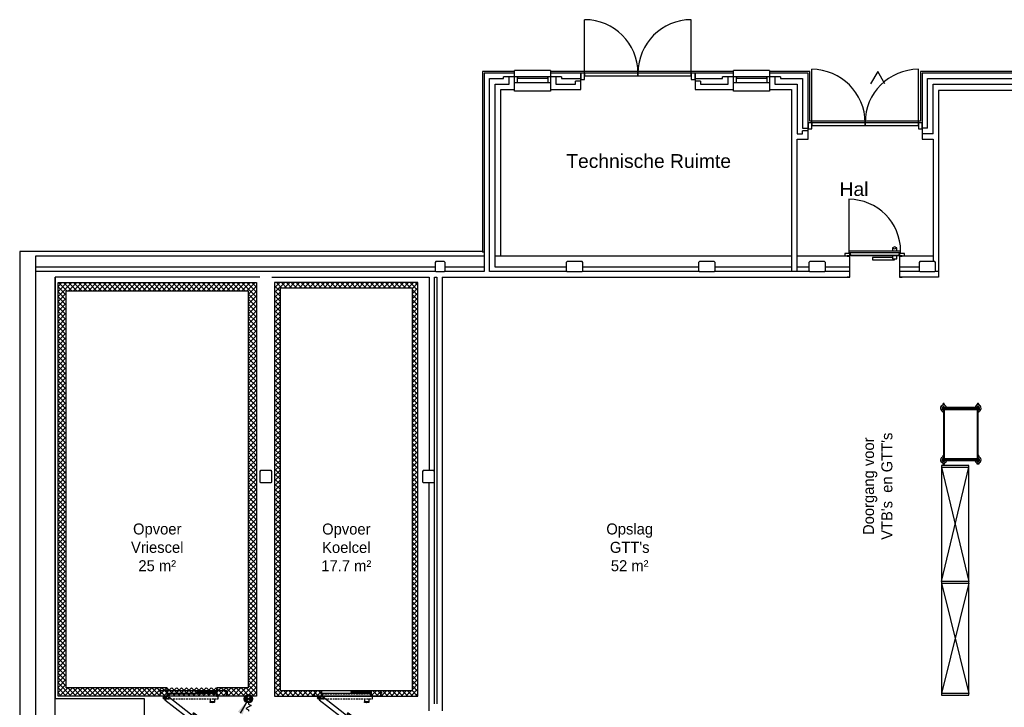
# Model space of a CAD drawing. Header units: millimetres. Extents: x -110 to 230337154, y -20 to 1103899040.
# Tile 12 of 58: x 115145211 to 115163071, y 551945517 to 551957990. Entities that reach past the tile are written whole.
import ezdxf

# ---------------------------------------------------------------- set-up
doc = ezdxf.new("R2010")
doc.units = ezdxf.units.MM
doc.header["$LTSCALE"] = 50
for name, pattern in [('2322109', [10, 5, -2, 1, -2]), ('2322109_a', [10, 5, -2, 1, -2]), ('DASHED2', [9.375, 6.25, -3.125])]:
    doc.linetypes.add(name, pattern=pattern)
doc.layers.get('0').update_dxf_attribs({"lineweight": 5})
for name, color, linetype in [('2D APPARATUUR', 7, 'Continuous'), ('2D KOELCELLEN', 7, 'Continuous'), ('ONDERLEGGER BOUWKUNDIG', 7, 'Continuous'), ('ONDERLEGGER Text', 7, 'Continuous'), ('WL531---', 5, '2322109')]:
    doc.layers.add(name, color=color, linetype=linetype)
doc.styles.add('Arial_1', font='arial.ttf', dxfattribs={"height": 249.9999999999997})
doc.styles.add('DVD_VBC_Arial', font='arial.ttf')
doc.styles.add('HTC', font='GOTHIC.TTF', dxfattribs={"height": 150})
doc.styles.add('STABICAD-018', font='ISOCP.SHX', dxfattribs={"height": 90})
pattern_1 = [(45, (115145274.1593343, 551911658.0284306), (-44.90128060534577, 44.90128060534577), []), (135, (115145274.1593343, 551911658.0284306), (-44.90128060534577, -44.90128060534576), [])]

# ---------------------------------------------------------------- blocks, each defined once
blk = doc.blocks.new('DEUR KOELCEL')
at = {"layer": '2D APPARATUUR'}
blk.add_line((129.4284149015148, -50), (1031.374360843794, -50), dxfattribs=at)
at = {"layer": '2D KOELCELLEN'}
for p, q in [((129.4284149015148, -100), (129.4284149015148, 0)), ((1202.131117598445, -100), (0, -100))]:
    blk.add_line(p, q, dxfattribs=at)
at = {"layer": '2D KOELCELLEN', "lineweight": 25}
for p, q in [((1202.131117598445, -21.1891891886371), (1202.131117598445, 0)), ((1217.455441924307, -27.75675675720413), (1202.131117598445, -21.1891891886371)), ((1202.131117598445, -56.21621621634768), (1217.455441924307, -51.83783783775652)), ((1202.131117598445, -100), (1202.131117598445, -56.21621621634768)), ((1202.131117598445, -100), (1202.131117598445, -100)), ((1217.455441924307, -51.83783783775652), (1217.455441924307, -27.75675675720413))]:
    blk.add_line(p, q, dxfattribs=at)
for points in [[(27.69028487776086, -100), (0, -100), (0, -57.39956172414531), (14.91015339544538, -53.13951789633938), (14.91015339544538, -29.70927684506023), (0, -23.31921110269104), (0, 0), (27.69028487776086, 0)], [(0, 0), (1202.131117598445, 0), (1202.131117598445, -21.1891891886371), (1217.455441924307, -27.75675675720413), (1217.455441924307, -51.83783783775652), (1202.131117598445, -56.21621621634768), (1202.131117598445, -100), (1173.671658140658, -100)], [(1031.374360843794, 0), (1031.374360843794, -100), (1031.374360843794, 0)], [(106.5010956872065, -135.6186997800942), (68.1607012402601, -105.7983929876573), (48.9905040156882, -129.2286340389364), (87.33089846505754, -159.0489408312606)], [(87.83382030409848, -115.3243243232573), (87.83382030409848, -100), (57.18517165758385, -100), (57.18517165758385, -115.3243243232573), (57.18517165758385, -143.7837837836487), (74.69868516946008, -143.7837837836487)], [(74.69868516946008, -115.3243243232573), (57.18517165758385, -115.3243243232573)], [(65.94192841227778, -128.4594594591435), (63.75273922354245, -128.4594594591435), (65.94192841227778, -124.0810810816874), (72.50949598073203, -119.7027027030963), (76.88787435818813, -121.8918918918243)], [(81.26625273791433, -128.4594594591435), (79.07706354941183, -135.0270270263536), (72.50949598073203, -139.4054054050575), (68.1311176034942, -137.2162162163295)], [(107.5365230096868, -115.3243243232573), (90.02300949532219, -115.3243243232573)], [(107.5365230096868, -143.7837837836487), (90.02300949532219, -143.7837837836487)], [(122.8608473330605, -100), (92.21219868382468, -100)], [(173.2121986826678, -69.35135135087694), (138.1851716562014, -69.35135135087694), (138.1851716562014, -108.7567567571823), (107.5365230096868, -108.7567567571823), (107.5365230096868, -150.3513513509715), (127.2392257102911, -150.3513513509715)], [(127.2392257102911, -108.7567567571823), (127.2392257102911, -102.1891891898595), (125.050036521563, -100), (118.4824689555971, -100), (116.2932797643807, -102.1891891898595), (116.2932797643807, -108.7567567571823)], [(120.6716581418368, -141.5945945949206), (125.050036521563, -135.0270270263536), (127.2392257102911, -135.0270270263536), (133.8067932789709, -139.4054054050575), (131.6176040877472, -141.5945945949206), (129.4284149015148, -148.1621621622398)], [(129.4284149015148, -100), (131.6176040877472, -100)], [(171.0230094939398, -100), (138.1851716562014, -100)], [(142.5635500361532, -150.3513513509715), (173.2121986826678, -150.3513513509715)], [(221.3743608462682, -69.35135135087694), (190.7257121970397, -69.35135135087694)], [(190.7257121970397, -150.3513513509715), (221.3743608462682, -150.3513513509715)], [(267.3473338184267, -69.35135135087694), (236.6986851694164, -69.35135135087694)], [(236.6986851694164, -150.3513513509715), (267.3473338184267, -150.3513513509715)], [(315.5094959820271, -69.35135135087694), (282.6716581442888, -69.35135135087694)], [(282.6716581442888, -150.3513513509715), (315.5094959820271, -150.3513513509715)], [(361.4824689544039, -69.35135135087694), (330.8338203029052, -69.35135135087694)], [(330.8338203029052, -150.3513513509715), (361.4824689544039, -150.3513513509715)], [(409.6446311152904, -69.35135135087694), (376.8067932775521, -69.35135135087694)], [(376.8067932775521, -150.3513513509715), (409.6446311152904, -150.3513513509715)], [(455.6176040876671, -69.35135135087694), (424.9689554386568, -69.35135135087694)], [(424.9689554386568, -150.3513513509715), (455.6176040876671, -150.3513513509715)], [(503.7797662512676, -69.35135135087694), (470.9419284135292, -69.35135135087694)], [(470.9419284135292, -150.3513513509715), (503.7797662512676, -150.3513513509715)], [(549.7527392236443, -69.35135135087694), (519.1040905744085, -69.35135135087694)], [(519.1040905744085, -150.3513513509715), (549.7527392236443, -150.3513513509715)], [(597.9149013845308, -69.35135135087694), (565.0770635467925, -69.35135135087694)], [(565.0770635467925, -150.3513513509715), (597.9149013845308, -150.3513513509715)], [(643.8878743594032, -69.35135135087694), (613.2392257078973, -69.35135135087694)], [(613.2392257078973, -150.3513513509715), (643.8878743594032, -150.3513513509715)], [(689.86084733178, -69.35135135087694), (659.2121986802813, -69.35135135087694)], [(659.2121986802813, -150.3513513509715), (689.86084733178, -150.3513513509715)], [(1002.914901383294, -69.35135135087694), (994.1581446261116, -43.08108108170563), (994.1581446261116, -38.70270270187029), (998.5365230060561, -36.51351351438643), (1031.374360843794, -36.51351351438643), (1031.374360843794, -29.94594594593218), (1026.995982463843, -21.1891891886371), (1020.428414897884, -19.00000000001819), (672.3473338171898, -19.00000000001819), (665.7797662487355, -21.1891891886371), (661.4013878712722, -29.94594594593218), (665.7797662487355, -36.51351351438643), (672.3473338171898, -38.70270270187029), (994.1581446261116, -38.70270270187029)], [(738.0230094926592, -69.35135135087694), (707.3743608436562, -69.35135135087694)], [(707.3743608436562, -150.3513513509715), (738.0230094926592, -150.3513513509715)], [(783.9959824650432, -69.35135135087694), (753.3473338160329, -69.35135135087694)], [(753.3473338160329, -150.3513513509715), (783.9959824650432, -150.3513513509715)], [(832.1581446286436, -69.35135135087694), (801.509495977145, -69.35135135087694)], [(801.509495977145, -150.3513513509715), (832.1581446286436, -150.3513513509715)], [(878.1311176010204, -69.35135135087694), (847.4824689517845, -69.35135135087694)], [(847.4824689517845, -150.3513513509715), (878.1311176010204, -150.3513513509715)], [(926.2932797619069, -69.35135135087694), (893.4554419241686, -69.35135135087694), (900.0230094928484, -45.27027027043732), (900.0230094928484, -40.89189189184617), (895.6446311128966, -38.70270270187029)], [(893.4554419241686, -150.3513513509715), (926.2932797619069, -150.3513513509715)], [(906.590577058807, -150.3513513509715), (906.590577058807, -209.4594594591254)], [(972.266252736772, -69.35135135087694), (941.6176040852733, -69.35135135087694)], [(941.6176040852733, -150.3513513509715), (972.266252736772, -150.3513513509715)], [(985.4013878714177, -150.3513513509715), (985.4013878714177, -209.4594594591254)], [(1035.752739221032, -150.3513513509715), (1055.455441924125, -150.3513513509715), (1055.455441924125, -108.7567567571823), (1024.806793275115, -108.7567567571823), (1024.806793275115, -69.35135135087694), (987.5905770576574, -69.35135135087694)], [(987.5905770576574, -150.3513513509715), (1020.428414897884, -150.3513513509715)], [(1035.752739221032, -108.7567567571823), (1035.752739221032, -102.1891891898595), (1037.94192840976, -100), (1042.320306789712, -100), (1044.509495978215, -102.1891891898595), (1044.509495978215, -108.7567567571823)], [(932.8608473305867, -213.8378378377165), (941.6176040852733, -220.4054054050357), (935.0500365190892, -216.0270270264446), (930.671658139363, -209.4594594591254), (935.0500365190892, -202.8918918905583), (941.6176040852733, -198.5135135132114)], [(950.3743608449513, -198.5135135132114), (959.131117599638, -202.8918918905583), (961.3203067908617, -209.4594594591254), (959.131117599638, -216.0270270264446), (950.3743608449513, -220.4054054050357), (959.131117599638, -213.8378378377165)], [(843.104090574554, -653.8648648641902), (851.8608473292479, -627.5945945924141), (854.0500365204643, -625.4054054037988), (858.4284148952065, -625.4054054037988), (884.6986851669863, -645.1081081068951), (889.0770635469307, -640.7297297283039), (891.2662527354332, -631.9729729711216), (886.8878743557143, -625.4054054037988), (613.2392257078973, -410.8648648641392), (604.4824689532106, -408.6756756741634), (597.9149013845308, -413.0540540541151), (595.7257121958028, -419.6216216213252), (600.1040905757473, -428.3783783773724), (854.0500365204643, -625.4054054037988)], [(716.1311176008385, -658.2432432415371), (678.9149013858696, -706.405405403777)], [(779.6176040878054, -708.5945945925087), (742.4013878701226, -754.5675675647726)], [(755.536523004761, -585.9999999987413), (777.428414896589, -572.8648648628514), (779.6176040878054, -570.6756756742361), (777.428414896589, -566.297297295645)], [(851.8608473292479, -712.9729729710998), (856.2392257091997, -706.405405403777), (856.2392257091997, -704.2162162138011), (851.8608473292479, -699.8378378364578), (847.4824689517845, -702.0270270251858), (843.104090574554, -706.405405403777)], [(698.6176040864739, -726.1081081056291), (700.8067932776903, -734.8648648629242), (698.6176040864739, -728.2972972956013), (700.8067932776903, -721.7297297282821), (707.3743608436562, -717.351351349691), (713.941928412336, -719.540540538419)], [(722.6986851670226, -726.1081081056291), (724.8878743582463, -732.6756756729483), (722.6986851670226, -739.2432432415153), (716.1311176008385, -743.6216216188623), (709.5635500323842, -741.4324324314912), (720.5094959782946, -743.6216216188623)]]:
    blk.add_lwpolyline(points, dxfattribs=at)
for points in [[(63.75273922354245, -128.4594594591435), (65.94192841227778, -124.0810810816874), (72.50949598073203, -119.7027027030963), (79.07706354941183, -124.0810810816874), (81.26625273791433, -128.4594594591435), (79.07706354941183, -135.0270270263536), (72.50949598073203, -139.4054054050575), (65.94192841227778, -135.0270270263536)], [(135.9959824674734, -154.7297297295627), (111.9149013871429, -135.0270270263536), (87.83382030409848, -167.8648648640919), (834.3473338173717, -750.1891891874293), (858.4284148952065, -719.540540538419), (834.3473338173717, -699.8378378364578), (860.6176040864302, -669.1891891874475), (160.0770635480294, -121.8918918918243)], [(1016.050036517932, -36.51351351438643), (1031.374360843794, -36.51351351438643), (1031.374360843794, -75.91891891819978), (1026.995982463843, -75.91891891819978), (1026.995982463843, -60.59459459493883), (1016.050036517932, -51.83783783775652)], [(976.6446311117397, -220.4054054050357), (915.3473338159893, -220.4054054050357), (908.779766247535, -216.0270270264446), (906.590577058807, -209.4594594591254), (908.779766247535, -202.8918918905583), (915.3473338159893, -198.5135135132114), (976.6446311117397, -198.5135135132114), (983.2121986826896, -202.8918918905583), (985.4013878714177, -209.4594594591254), (983.2121986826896, -216.0270270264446)], [(729.2662527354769, -756.7567567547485), (681.1040905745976, -719.540540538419), (678.9149013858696, -712.9729729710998), (678.9149013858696, -706.405405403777), (687.6716581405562, -702.0270270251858), (694.2392257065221, -704.2162162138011), (742.4013878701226, -741.4324324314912), (744.5905770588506, -747.9999999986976), (742.4013878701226, -754.5675675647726), (735.8338203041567, -758.9459459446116)], [(873.7527392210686, -636.3513513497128), (886.8878743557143, -647.2972972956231), (860.6176040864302, -677.9459459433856), (856.2392257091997, -675.7567567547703), (867.18517165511, -662.6216216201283), (864.995982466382, -649.486486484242)]]:
    blk.add_lwpolyline(points, close=True, dxfattribs=at)
blk = doc.blocks.new('PI_SYM064')
at = {"color": 0, "linetype": 'Continuous'}
for p, q in [((0, 4), (0, 4.5)), ((1, 3.5), (0, 4)), ((1.06066017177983, -1.06066017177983), (-1.06066017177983, 1.06066017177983)), ((-1.06066017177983, -1.06066017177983), (1.06066017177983, 1.06066017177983)), ((-1, 2.5), (1, 3.5)), ((0, 2), (-1, 2.5)), ((0, 1.5), (0, 2))]:
    blk.add_line(p, q, dxfattribs=at)
at = {"color": 0, "linetype": 'Continuous', "const_width": 1.5}
for points in [[(-0.5303300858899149, 0.5303300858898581, 0.414213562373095), (-0.5303300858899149, -0.5303300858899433, 1)], [(0.5303300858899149, 0.5303300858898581, -0.414213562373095), (0.5303300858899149, -0.5303300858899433, -1)]]:
    blk.add_lwpolyline(points, format="xyb", dxfattribs=at)
at = {"color": 0, "linetype": 'Continuous'}
blk.add_circle((0, 0), 1.5, dxfattribs=at)
blk = doc.blocks.new('*U331')
at = {"linetype": '2322109'}
blk.add_hatch(color=2, dxfattribs=at).paths.add_polyline_path([(-25, -43.30127012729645), (-106.6987298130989, -284.8076211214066), (-193.3012701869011, -234.8076211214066)], flags=0)
at = {"color": 0, "linetype": '2322109'}
blk.add_line((0, 0), (0, 0, 1), dxfattribs=at)
at = {"color": 2, "linetype": '2322109_a'}
blk.add_line((-25, -43.30127012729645, 1), (-675, -1169.134295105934, 1), dxfattribs=at)
at = {"color": 2, "linetype": '2322109'}
blk.add_circle((0, 0, 1), 50, dxfattribs=at)
at = {"color": 2}
for tag, p, style in [('CODE', (0, 100), 'STABICAD-018'), ('FLOORCODE', (0, 0, -50), 'STABICAD-018'), ('SECTIONCODE', (150, 150), 'DVD_VBC_Arial'), ('POSITIONCODE', (150, 150), 'DVD_VBC_Arial')]:
    blk.add_attdef(tag, p, '', height=1.2, dxfattribs=dict(at, style=style))

msp = doc.modelspace()

# ---------------------------------------------------------------- hatches: boundary and pattern name
at = {"layer": '2D APPARATUUR'}
h = msp.add_hatch(dxfattribs=at)
h.set_pattern_fill('ANSI37', color=256, scale=20)
h.set_pattern_definition(pattern_1)
h.paths.add_polyline_path([(115145905.99, 551953222.005), (115145905.99, 551945722.005), (115149505.99, 551945722.005), (115149505.99, 551953222.005)])
h.paths.add_polyline_path([(115146055.99, 551945872.005), (115149355.99, 551945872.005), (115149355.99, 551953072.005), (115146055.99, 551953072.005)], flags=16)
h.paths.add_polyline_path([(115147607.0012551, 551952259.084024), (115147805.4289495, 551952259.084024), (115147805.4289495, 551952372.4230417), (115147607.0012551, 551952372.4230417)], flags=0)
h = msp.add_hatch(dxfattribs=at)
h.set_pattern_fill('ANSI37', color=256, scale=20)
h.set_pattern_definition(pattern_1)
h.paths.add_polyline_path([(115152335.99, 551953122.005), (115152335.99, 551945822.005), (115151589.5669024, 551945822.005), (115151589.5669024, 551945722.005), (115152435.99, 551945722.005), (115152435.99, 551953222.005), (115149835.99, 551953222.005), (115149835.99, 551945722.005), (115150687.6209564, 551945722.005), (115150687.6209564, 551945822.005), (115149935.99, 551945822.005), (115149935.99, 551953122.005)])

# ---------------------------------------------------------------- linework, layer by layer
at = {"layer": '2D APPARATUUR', "color": 251, "true_color": 0x636466}
for p, q in [((115161929.2159683, 551947799.1481948), (115162429.2155144, 551949871.9733009)), ((115161929.2164165, 551949871.9743587), (115162429.2159707, 551947799.1480938)), ((115162429.2155144, 551947769.1469748), (115161929.2150979, 551945767.2251058)), ((115161929.2164165, 551947769.1470555), (115162429.2155248, 551945767.2252481))]:
    msp.add_line(p, q, dxfattribs=at)
at = {"layer": '2D APPARATUUR'}
for p, q in [((115147887.6209564, 551945822.005), (115147887.6209564, 551945872.005)), ((115148789.5669024, 551945822.005), (115148789.5669024, 551945872.005)), ((115150687.6209564, 551945772.005), (115150687.6209564, 551945822.005)), ((115150687.6209564, 551945822.005), (115150687.6209564, 551945722.005)), ((115151589.5669024, 551945722.005), (115151589.5669024, 551945822.005)), ((115151589.5669024, 551945772.005), (115151589.5669024, 551945722.005))]:
    msp.add_line(p, q, dxfattribs=at)
for points in [[(115149505.99, 551945722.005), (115145905.99, 551945722.005), (115145905.99, 551953222.005), (115149505.99, 551953222.005)], [(115149835.99, 551945722.005), (115152435.99, 551945722.005), (115152435.99, 551953222.005), (115149835.99, 551953222.005)], [(115149935.99, 551945822.005), (115152335.99, 551945822.005), (115152335.99, 551953122.005), (115149935.99, 551953122.005)]]:
    msp.add_lwpolyline(points, close=True, dxfattribs=at)
msp.add_lwpolyline([(115147887.6209564, 551945872.005), (115146055.99, 551945872.005), (115146055.99, 551953072.005), (115149355.99, 551953072.005), (115149355.99, 551945872.005), (115148789.5669024, 551945872.005)], dxfattribs=at)
at = {"layer": '2D APPARATUUR', "color": 251, "true_color": 0x636466}
for points in [[(115162024.3244367, 551950955.9735868, 2.075577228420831), (115161969.7373503, 551950887.4735868)], [(115161994.7922899, 551950955.9735868, 1.794529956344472), (115161969.7373503, 551950915.4735868)], [(115161983.1656622, 551951016.9735868, 0.9999999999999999), (115161956.3090385, 551951016.9735868)], [(115162594.7373503, 551950930.9735868, 0.9999999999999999), (115162594.7373503, 551950955.9735868), (115161969.7373503, 551950955.9735868, 0.9999999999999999), (115161969.7373503, 551950930.9735868)], [(115162594.7373503, 551950887.4735868, 2.075577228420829), (115162540.1502639, 551950955.9735868)], [(115162594.7373503, 551950915.4735868, 1.794529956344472), (115162569.6824107, 551950955.9735868)], [(115162608.1656622, 551951016.9735868, 0.9999999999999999), (115162581.3090385, 551951016.9735868)], [(115161969.7373503, 551950059.4735868, 2.075577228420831), (115162024.3244367, 551949990.9735868)], [(115161969.7373503, 551950090.4018986, 0.414213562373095), (115161956.3090385, 551950076.9735868)], [(115162540.1502639, 551949990.9735868, 2.075577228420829), (115162594.7373503, 551950059.4735868)], [(115162608.1656622, 551950076.9735868, 0.414213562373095), (115162594.7373503, 551950090.4018986)], [(115161969.7373503, 551950031.4735868, 1.794529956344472), (115161994.7922899, 551949990.9735868)], [(115162594.7373503, 551950015.9735868, -0.9999999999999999), (115162594.7373503, 551949990.9735868), (115161969.7373503, 551949990.9735868, -0.9999999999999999), (115161969.7373503, 551950015.9735868)], [(115162569.6824107, 551949990.9735868, 1.794529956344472), (115162594.7373503, 551950031.4735868)]]:
    msp.add_lwpolyline(points, format="xyb", dxfattribs=at)
for points in [[(115161984.7373503, 551950997.4272707), (115161984.7373503, 551951016.9735868), (115161954.7373503, 551951016.9735868), (115161954.7373503, 551950997.4272707)], [(115162579.7373503, 551950997.4272707), (115162579.7373503, 551951016.9735868), (115162609.7373503, 551951016.9735868), (115162609.7373503, 551950997.4272707)], [(115161954.7373503, 551950889.519903), (115161954.7373503, 551950881.6672547), (115161969.7373503, 551950881.6672547)], [(115161955.8127808, 551950881.6672547), (115161955.8127808, 551950869.8553617), (115161969.7373503, 551950869.8553617)], [(115162609.7373503, 551950889.519903), (115162609.7373503, 551950881.6672547), (115162594.7373503, 551950881.6672547)], [(115162608.6619198, 551950881.6672547), (115162608.6619198, 551950869.8553617), (115162594.7373503, 551950869.8553617)], [(115161969.7373503, 551950076.9735868), (115161954.7373503, 551950076.9735868), (115161954.7373503, 551950057.4272707)], [(115162594.7373503, 551950076.9735868), (115162609.7373503, 551950076.9735868), (115162609.7373503, 551950057.4272707)], [(115161954.7373503, 551949949.519903), (115161954.7373503, 551949941.6672547), (115161984.7373503, 551949941.6672547), (115161984.7373503, 551949949.519903)], [(115161955.8127808, 551949941.6672547), (115161955.8127808, 551949929.8553617), (115161983.6619198, 551949929.8553617), (115161983.6619198, 551949941.6672547)], [(115162609.7373503, 551949949.519903), (115162609.7373503, 551949941.6672547), (115162579.7373503, 551949941.6672547), (115162579.7373503, 551949949.519903)], [(115162608.6619198, 551949941.6672547), (115162608.6619198, 551949929.8553617), (115162580.8127808, 551949929.8553617), (115162580.8127808, 551949941.6672547)]]:
    msp.add_lwpolyline(points, dxfattribs=at)
for points in [[(115162594.7373503, 551950930.9735868), (115161969.7373503, 551950930.9735868), (115161969.7373503, 551950015.9735868), (115162594.7373503, 551950015.9735868)], [(115161929.2164165, 551949901.9749753), (115161929.2164165, 551945737.2238858), (115162429.2155144, 551945737.2238858), (115162429.2155144, 551949901.9749753)], [(115161929.2164165, 551949901.9743098), (115161929.2164165, 551949871.9730898), (115162429.2159626, 551949871.9730898), (115162429.2159626, 551949901.9743098)], [(115161929.2164165, 551947799.1493198), (115161929.2164165, 551947769.1480997), (115162429.2159626, 551947769.1480997), (115162429.2159626, 551947799.1493198)], [(115161929.2164165, 551945767.2251058), (115161929.2164165, 551945737.2238858), (115162429.2159626, 551945737.2238858), (115162429.2159626, 551945767.2251058)]]:
    msp.add_lwpolyline(points, close=True, dxfattribs=at)
at = {"layer": '2D APPARATUUR', "color": 251, "lineweight": 5, "true_color": 0x636466}
for points in [[(115162584.7373503, 551950920.9735868), (115161979.7373503, 551950920.9735868), (115161979.7373503, 551950025.9735868), (115162584.7373503, 551950025.9735868)], [(115162577.7373503, 551950913.9735868), (115161986.7373503, 551950913.9735868), (115161986.7373503, 551950032.9735868), (115162577.7373503, 551950032.9735868)]]:
    msp.add_lwpolyline(points, close=True, dxfattribs=at)
at = {"layer": 'ONDERLEGGER BOUWKUNDIG'}
for p, q in [((115155457.99, 551957022.2481334), (115155457.99, 551957990.2481334)), ((115157393.99, 551957022.2481334), (115157393.99, 551957990.2481334)), ((115154188.49, 551957052.2481334), (115153605.99, 551957052.2481334)), ((115153605.99, 551957052.2481334), (115153605.99, 551953772.005)), ((115154188.49, 551957022.2481334), (115153635.99, 551957022.2481334)), ((115153635.99, 551957022.2481334), (115153635.99, 551953422.005)), ((115154838.49, 551957069.8059802), (115154188.49, 551957069.8059802)), ((115154188.49, 551957069.8059802), (115154188.49, 551957066.1000755)), ((115154188.49, 551957022.2481334), (115154188.49, 551957066.1000755)), ((115154188.49, 551956722.2481334), (115154188.49, 551957022.2481334)), ((115154838.49, 551957066.1000755), (115154838.49, 551957069.8059802)), ((115154838.49, 551957066.1000755), (115154838.49, 551957022.2481334)), ((115158160.99, 551957052.2481334), (115154838.49, 551957052.2481334)), ((115155390.99, 551957022.2481334), (115154838.49, 551957022.2481334)), ((115154838.49, 551957022.2481334), (115154838.49, 551956722.2481334)), ((115155390.99, 551956722.2481334), (115155390.99, 551957022.2481334)), ((115155457.99, 551957022.2481334), (115155390.99, 551957022.2481334)), ((115155390.99, 551957022.2481334), (115155390.99, 551956908.2481334)), ((115156425.99, 551957022.2481334), (115155457.99, 551957022.2481334)), ((115155457.99, 551957022.2481334), (115155457.99, 551956972.2481334)), ((115155457.99, 551956908.2481334), (115155457.99, 551957022.2481334)), ((115156425.99, 551956972.2481334), (115156425.99, 551957022.2481334)), ((115157393.99, 551957022.2481334), (115156425.99, 551957022.2481334)), ((115156425.99, 551957022.2481334), (115156425.99, 551956972.2481334)), ((115157393.99, 551956972.2481334), (115157393.99, 551957022.2481334)), ((115157460.99, 551957022.2481334), (115157393.99, 551957022.2481334)), ((115157393.99, 551957022.2481334), (115157393.99, 551956908.2481334)), ((115158160.99, 551957022.2481334), (115157460.99, 551957022.2481334)), ((115157460.99, 551957022.2481334), (115157460.99, 551956722.2481334)), ((115157460.99, 551956908.2481334), (115157460.99, 551957022.2481334)), ((115158810.99, 551957069.8059802), (115158160.99, 551957069.8059802)), ((115158160.99, 551957069.8059802), (115158160.99, 551957066.1000755)), ((115158160.99, 551957022.2481334), (115158160.99, 551957066.1000755)), ((115158160.99, 551956722.2481334), (115158160.99, 551957022.2481334)), ((115158810.99, 551957066.1000755), (115158810.99, 551957069.8059802)), ((115158810.99, 551957066.1000755), (115158810.99, 551957022.2481334)), ((115159540.99, 551957052.2481334), (115158810.99, 551957052.2481334)), ((115159510.99, 551957022.2481334), (115158810.99, 551957022.2481334)), ((115158810.99, 551957022.2481334), (115158810.99, 551956722.2481334)), ((115159510.99, 551955822.005), (115159510.99, 551957022.2481334)), ((115159540.99, 551956152.005), (115159540.99, 551957052.2481334)), ((115159577.99, 551956122.005), (115159577.99, 551957090.005)), ((115161513.99, 551956122.005), (115161513.99, 551957090.005)), ((115161550.99, 551957052.2481334), (115161550.99, 551956152.005)), ((115165605.99, 551957052.2481334), (115161550.99, 551957052.2481334)), ((115165575.99, 551957022.2481334), (115161580.99, 551957022.2481334)), ((115161580.99, 551957022.2481334), (115161580.99, 551955822.005)), ((115153735.99, 551956922.2481334), (115153988.49, 551956922.2481334)), ((115153735.99, 551953422.005), (115153735.99, 551956922.2481334)), ((115154188.49, 551956952.2481334), (115153988.49, 551956952.2481334)), ((115153988.49, 551956922.2481334), (115153988.49, 551956952.2481334)), ((115154088.49, 551956822.2481334), (115154088.49, 551956952.2481334)), ((115154238.49, 551956952.2481334), (115154188.49, 551956952.2481334)), ((115154188.49, 551956852.2481334), (115154238.49, 551956852.2481334)), ((115154238.49, 551956852.2481334), (115154238.49, 551956952.2481334)), ((115154788.49, 551956952.2481334), (115154238.49, 551956952.2481334)), ((115154238.49, 551956952.2481334), (115154238.49, 551956931.2481334)), ((115154238.49, 551956931.2481334), (115154788.49, 551956931.2481334)), ((115154238.49, 551956852.2481334), (115154788.49, 551956852.2481334)), ((115154788.49, 551956952.2481334), (115154788.49, 551956852.2481334)), ((115154838.49, 551956952.2481334), (115154788.49, 551956952.2481334)), ((115154788.49, 551956931.2481334), (115154788.49, 551956952.2481334)), ((115154788.49, 551956852.2481334), (115154838.49, 551956852.2481334)), ((115155038.49, 551956952.2481334), (115154838.49, 551956952.2481334)), ((115154938.49, 551956952.2481334), (115154938.49, 551956822.2481334)), ((115155038.49, 551956952.2481334), (115155038.49, 551956922.2481334)), ((115155038.49, 551956922.2481334), (115155390.99, 551956922.2481334)), ((115155390.99, 551956872.2481334), (115155290.99, 551956872.2481334)), ((115155290.99, 551956822.2481334), (115155290.99, 551956872.2481334)), ((115155390.99, 551956908.2481334), (115155457.99, 551956908.2481334)), ((115155457.99, 551956972.2481334), (115156425.99, 551956972.2481334)), ((115156425.99, 551956972.2481334), (115157393.99, 551956972.2481334)), ((115157393.99, 551956908.2481334), (115157460.99, 551956908.2481334)), ((115157460.99, 551956922.2481334), (115157960.99, 551956922.2481334)), ((115157560.99, 551956872.2481334), (115157460.99, 551956872.2481334)), ((115157560.99, 551956872.2481334), (115157560.99, 551956822.2481334)), ((115158160.99, 551956952.2481334), (115157960.99, 551956952.2481334)), ((115157960.99, 551956922.2481334), (115157960.99, 551956952.2481334)), ((115158060.99, 551956822.2481334), (115158060.99, 551956952.2481334)), ((115158210.99, 551956952.2481334), (115158160.99, 551956952.2481334)), ((115158160.99, 551956852.2481334), (115158210.99, 551956852.2481334)), ((115158210.99, 551956852.2481334), (115158210.99, 551956952.2481334)), ((115158760.99, 551956952.2481334), (115158210.99, 551956952.2481334)), ((115158210.99, 551956952.2481334), (115158210.99, 551956931.2481334)), ((115158210.99, 551956931.2481334), (115158760.99, 551956931.2481334)), ((115158210.99, 551956852.2481334), (115158760.99, 551956852.2481334)), ((115158760.99, 551956952.2481334), (115158760.99, 551956852.2481334)), ((115158810.99, 551956952.2481334), (115158760.99, 551956952.2481334)), ((115158760.99, 551956931.2481334), (115158760.99, 551956952.2481334)), ((115158760.99, 551956852.2481334), (115158810.99, 551956852.2481334)), ((115159010.99, 551956952.2481334), (115158810.99, 551956952.2481334)), ((115158910.99, 551956952.2481334), (115158910.99, 551956822.2481334)), ((115159010.99, 551956952.2481334), (115159010.99, 551956922.2481334)), ((115159010.99, 551956922.2481334), (115159410.99, 551956922.2481334)), ((115159410.99, 551956922.2481334), (115159410.99, 551956022.005)), ((115161680.99, 551956922.2481334), (115165475.99, 551956922.2481334)), ((115161680.99, 551956022.005), (115161680.99, 551956922.2481334)), ((115153835.99, 551956822.2481334), (115154088.49, 551956822.2481334)), ((115153835.99, 551953502.005), (115153835.99, 551956822.2481334)), ((115153935.99, 551956722.2481334), (115154188.49, 551956722.2481334)), ((115153935.99, 551953702.005), (115153935.99, 551956722.2481334)), ((115154188.49, 551956692.2481334), (115154188.49, 551956722.2481334)), ((115154838.49, 551956692.2481334), (115154188.49, 551956692.2481334)), ((115154838.49, 551956722.2481334), (115155390.99, 551956722.2481334)), ((115154838.49, 551956722.2481334), (115154838.49, 551956692.2481334)), ((115154938.49, 551956822.2481334), (115155290.99, 551956822.2481334)), ((115157460.99, 551956722.2481334), (115158160.99, 551956722.2481334)), ((115157560.99, 551956822.2481334), (115158060.99, 551956822.2481334)), ((115158160.99, 551956692.2481334), (115158160.99, 551956722.2481334)), ((115158810.99, 551956692.2481334), (115158160.99, 551956692.2481334)), ((115158810.99, 551956722.2481334), (115159210.99, 551956722.2481334)), ((115158810.99, 551956722.2481334), (115158810.99, 551956692.2481334)), ((115158910.99, 551956822.2481334), (115159310.99, 551956822.2481334)), ((115159210.99, 551956722.2481334), (115159210.99, 551953422.005)), ((115159310.99, 551956822.2481334), (115159310.99, 551955922.005)), ((115161780.99, 551956822.2481334), (115165375.99, 551956822.2481334)), ((115161780.99, 551955922.005), (115161780.99, 551956822.2481334)), ((115165275.99, 551956707.005), (115161875.99, 551956707.005)), ((115161875.99, 551956707.005), (115161875.99, 551953322.005)), ((115159577.99, 551956122.005), (115159510.99, 551956122.005)), ((115159510.99, 551956122.005), (115159510.99, 551956008.005)), ((115161550.99, 551956152.005), (115159540.99, 551956152.005)), ((115160545.99, 551956122.005), (115159577.99, 551956122.005)), ((115159577.99, 551956122.005), (115159577.99, 551956072.005)), ((115159577.99, 551956008.005), (115159577.99, 551956122.005)), ((115160545.99, 551956072.005), (115160545.99, 551956122.005)), ((115161513.99, 551956122.005), (115160545.99, 551956122.005)), ((115160545.99, 551956122.005), (115160545.99, 551956072.005)), ((115161513.99, 551956072.005), (115161513.99, 551956122.005)), ((115161580.99, 551956122.005), (115161513.99, 551956122.005)), ((115161513.99, 551956122.005), (115161513.99, 551956008.005)), ((115161580.99, 551956008.005), (115161580.99, 551956122.005)), ((115159410.99, 551956022.005), (115159510.99, 551956022.005)), ((115159510.99, 551955972.005), (115159410.99, 551955972.005)), ((115159410.99, 551955922.005), (115159410.99, 551955972.005)), ((115159510.99, 551956008.005), (115159577.99, 551956008.005)), ((115159577.99, 551956072.005), (115160545.99, 551956072.005)), ((115160545.99, 551956072.005), (115161513.99, 551956072.005)), ((115161513.99, 551956008.005), (115161580.99, 551956008.005)), ((115161680.99, 551956022.005), (115161580.99, 551956022.005)), ((115159310.99, 551955922.005), (115159410.99, 551955922.005)), ((115159310.99, 551955822.005), (115159510.99, 551955822.005)), ((115159310.99, 551953422.005), (115159310.99, 551955822.005)), ((115161780.99, 551955922.005), (115161580.99, 551955922.005)), ((115161580.99, 551955822.005), (115161780.99, 551955822.005)), ((115161780.99, 551955822.005), (115161780.99, 551953602.005)), ((115160250.99, 551954732.005), (115160250.99, 551953792.005)), ((115161040.99, 551953852.005), (115161040.99, 551953792.005)), ((115161060.99, 551953852.005), (115161040.99, 551953852.005)), ((115161120.99, 551953852.005), (115161100.99, 551953852.005)), ((115161120.99, 551953792.005), (115161120.99, 551953852.005)), ((115153605.99, 551953787.005), (115145210.99, 551953787.005)), ((115145210.99, 551953787.005), (115145210.99, 551943592.005)), ((115145495.99, 551953702.005), (115145495.99, 551925752.2578311)), ((115153635.99, 551953702.005), (115145495.99, 551953702.005)), ((115153635.99, 551953772.005), (115153605.99, 551953772.005)), ((115159210.99, 551953702.005), (115153835.99, 551953702.005)), ((115160220.99, 551953702.005), (115159310.99, 551953702.005)), ((115160270.99, 551953752.005), (115160180.99, 551953752.005)), ((115160180.99, 551953752.005), (115160180.99, 551953707.005)), ((115160180.99, 551953707.005), (115160270.99, 551953707.005)), ((115160270.99, 551953707.005), (115160220.99, 551953707.005)), ((115160220.99, 551953707.005), (115160220.99, 551953702.005)), ((115160220.99, 551953702.005), (115160265.99, 551953702.005)), ((115160250.99, 551953792.005), (115160250.99, 551953790.005)), ((115161190.99, 551953792.005), (115160250.99, 551953792.005)), ((115161190.99, 551953790.005), (115160250.99, 551953790.005)), ((115160250.99, 551953790.005), (115160250.99, 551953762.005)), ((115161190.99, 551953790.005), (115160250.99, 551953790.005)), ((115161190.99, 551953762.005), (115160250.99, 551953762.005)), ((115160265.99, 551953702.005), (115160265.99, 551953322.005)), ((115160270.99, 551953762.005), (115160285.99, 551953714.005)), ((115160270.99, 551953707.005), (115160270.99, 551953752.005)), ((115160270.99, 551953317.005), (115160270.99, 551953707.005)), ((115160285.99, 551953714.005), (115160285.99, 551953712.005)), ((115161155.99, 551953714.005), (115160285.99, 551953714.005)), ((115160285.99, 551953714.005), (115161155.99, 551953714.005)), ((115161155.99, 551953712.005), (115160285.99, 551953712.005)), ((115161040.99, 551953674.005), (115160680.99, 551953674.005)), ((115160680.99, 551953674.005), (115160680.99, 551953634.005)), ((115160680.99, 551953634.005), (115161080.99, 551953634.005)), ((115161040.99, 551953712.005), (115161040.99, 551953674.005)), ((115161046.3489839, 551953654.005), (115161120.99, 551953654.005)), ((115161080.99, 551953634.005), (115161080.99, 551953654.005)), ((115161120.99, 551953654.005), (115161120.99, 551953712.005)), ((115161155.99, 551953714.005), (115161170.99, 551953762.005)), ((115161155.99, 551953712.005), (115161155.99, 551953714.005)), ((115161260.99, 551953752.005), (115161170.99, 551953752.005)), ((115161170.99, 551953752.005), (115161170.99, 551953707.005)), ((115161170.99, 551953707.005), (115161260.99, 551953707.005)), ((115161220.99, 551953707.005), (115161170.99, 551953707.005)), ((115161170.99, 551953707.005), (115161170.99, 551953317.005)), ((115161175.99, 551953322.005), (115161175.99, 551953702.005)), ((115161175.99, 551953702.005), (115161220.99, 551953702.005)), ((115161190.99, 551953790.005), (115161190.99, 551953792.005)), ((115161190.99, 551953762.005), (115161190.99, 551953790.005)), ((115161220.99, 551953702.005), (115161220.99, 551953707.005)), ((115161780.99, 551953702.005), (115161220.99, 551953702.005)), ((115161260.99, 551953707.005), (115161260.99, 551953752.005)), ((115152745.99, 551953502.005), (115145495.99, 551953502.005)), ((115152760.99, 551953602.005), (115152745.99, 551953587.005)), ((115152745.99, 551953587.005), (115152745.99, 551953437.005)), ((115152910.99, 551953602.005), (115152760.99, 551953602.005)), ((115152925.99, 551953587.005), (115152910.99, 551953602.005)), ((115152925.99, 551953437.005), (115152925.99, 551953587.005)), ((115153635.99, 551953502.005), (115152925.99, 551953502.005)), ((115155125.99, 551953502.005), (115153835.99, 551953502.005)), ((115155140.99, 551953602.005), (115155125.99, 551953587.005)), ((115155125.99, 551953587.005), (115155125.99, 551953437.005)), ((115155410.99, 551953602.005), (115155140.99, 551953602.005)), ((115155425.99, 551953587.005), (115155410.99, 551953602.005)), ((115155425.99, 551953437.005), (115155425.99, 551953587.005)), ((115157525.99, 551953502.005), (115155425.99, 551953502.005)), ((115157540.99, 551953602.005), (115157525.99, 551953587.005)), ((115157525.99, 551953587.005), (115157525.99, 551953437.005)), ((115157810.99, 551953602.005), (115157540.99, 551953602.005)), ((115157825.99, 551953587.005), (115157810.99, 551953602.005)), ((115157825.99, 551953437.005), (115157825.99, 551953587.005)), ((115159210.99, 551953502.005), (115157825.99, 551953502.005)), ((115159525.99, 551953502.005), (115159310.99, 551953502.005)), ((115159540.99, 551953602.005), (115159525.99, 551953587.005)), ((115159525.99, 551953587.005), (115159525.99, 551953437.005)), ((115159810.99, 551953602.005), (115159540.99, 551953602.005)), ((115159825.99, 551953587.005), (115159810.99, 551953602.005)), ((115159825.99, 551953437.005), (115159825.99, 551953587.005)), ((115160265.99, 551953502.005), (115159825.99, 551953502.005)), ((115161525.99, 551953502.005), (115161175.99, 551953502.005)), ((115161540.99, 551953602.005), (115161525.99, 551953587.005)), ((115161525.99, 551953587.005), (115161525.99, 551953437.005)), ((115161810.99, 551953602.005), (115161540.99, 551953602.005)), ((115161825.99, 551953587.005), (115161810.99, 551953602.005)), ((115161825.99, 551953437.005), (115161825.99, 551953587.005)), ((115152760.99, 551953422.005), (115145495.99, 551953422.005)), ((115145855.99, 551926132.2578311), (115145855.99, 551953322.005)), ((115149565.99, 551953322.005), (115145855.99, 551953322.005)), ((115145855.99, 551953322.005), (115145855.99, 551945672.005)), ((115149785.99, 551953322.005), (115152635.99, 551953322.005)), ((115152635.99, 551953322.005), (115152635.99, 551949812.005)), ((115152735.99, 551949797.005), (115152735.99, 551953322.005)), ((115152735.99, 551953322.005), (115152775.99, 551953322.005)), ((115152745.99, 551953437.005), (115152760.99, 551953422.005)), ((115152760.99, 551953422.005), (115152910.99, 551953422.005)), ((115152775.99, 551953322.005), (115152775.99, 551945582.005)), ((115152875.99, 551953322.005), (115152875.99, 551945452.005)), ((115152875.99, 551953322.005), (115160220.99, 551953322.005)), ((115152910.99, 551953422.005), (115152925.99, 551953437.005)), ((115153635.99, 551953422.005), (115152910.99, 551953422.005)), ((115155140.99, 551953422.005), (115153735.99, 551953422.005)), ((115155125.99, 551953437.005), (115155140.99, 551953422.005)), ((115155140.99, 551953422.005), (115155410.99, 551953422.005)), ((115155410.99, 551953422.005), (115155425.99, 551953437.005)), ((115157540.99, 551953422.005), (115155410.99, 551953422.005)), ((115157525.99, 551953437.005), (115157540.99, 551953422.005)), ((115157540.99, 551953422.005), (115157810.99, 551953422.005)), ((115157810.99, 551953422.005), (115157825.99, 551953437.005)), ((115159540.99, 551953422.005), (115157810.99, 551953422.005)), ((115159525.99, 551953437.005), (115159540.99, 551953422.005)), ((115159540.99, 551953422.005), (115159810.99, 551953422.005)), ((115159810.99, 551953422.005), (115159825.99, 551953437.005)), ((115160265.99, 551953422.005), (115159810.99, 551953422.005)), ((115160265.99, 551953322.005), (115160220.99, 551953322.005)), ((115160220.99, 551953322.005), (115160220.99, 551953317.005)), ((115160220.99, 551953317.005), (115160270.99, 551953317.005)), ((115161170.99, 551953317.005), (115161220.99, 551953317.005)), ((115161540.99, 551953422.005), (115161175.99, 551953422.005)), ((115161220.99, 551953322.005), (115161175.99, 551953322.005)), ((115161875.99, 551953322.005), (115161220.99, 551953322.005)), ((115161220.99, 551953317.005), (115161220.99, 551953322.005)), ((115161525.99, 551953437.005), (115161540.99, 551953422.005)), ((115161540.99, 551953422.005), (115161810.99, 551953422.005)), ((115161810.99, 551953422.005), (115161825.99, 551953437.005)), ((115161875.99, 551953422.005), (115161810.99, 551953422.005)), ((115149580.99, 551949812.005), (115149565.99, 551949797.005)), ((115149565.99, 551949812.005), (115149580.99, 551949812.005)), ((115149565.99, 551949797.005), (115149565.99, 551949607.005)), ((115149770.99, 551949812.005), (115149580.99, 551949812.005)), ((115149785.99, 551949797.005), (115149770.99, 551949812.005)), ((115149770.99, 551949812.005), (115149785.99, 551949812.005)), ((115149785.99, 551949607.005), (115149785.99, 551949797.005)), ((115152530.99, 551949812.005), (115152515.99, 551949797.005)), ((115152515.99, 551949797.005), (115152515.99, 551949607.005)), ((115152720.99, 551949812.005), (115152530.99, 551949812.005)), ((115152735.99, 551949797.005), (115152720.99, 551949812.005)), ((115152735.99, 551949607.005), (115152735.99, 551949797.005)), ((115149565.99, 551949607.005), (115149580.99, 551949592.005)), ((115149580.99, 551949592.005), (115149565.99, 551949592.005)), ((115149580.99, 551949592.005), (115149770.99, 551949592.005)), ((115149770.99, 551949592.005), (115149785.99, 551949607.005)), ((115149785.99, 551949592.005), (115149770.99, 551949592.005)), ((115152515.99, 551949607.005), (115152530.99, 551949592.005)), ((115152530.99, 551949592.005), (115152720.99, 551949592.005)), ((115152635.99, 551945452.005), (115152635.99, 551949592.005)), ((115152720.99, 551949592.005), (115152735.99, 551949607.005)), ((115152735.99, 551945582.005), (115152735.99, 551949607.005)), ((115147475.99, 551945672.005), (115145855.99, 551945672.005)), ((115147475.99, 551944852.005), (115147475.99, 551945672.005))]:
    msp.add_line(p, q, dxfattribs=at)
for centre, radius, start, end in [((115155457.99, 551957022.2481334), 968.0000000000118, 0, 90), ((115157393.99, 551957022.2481334), 968.0000000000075, 90, 180), ((115159577.99, 551956122.005), 968.0000000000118, 0, 90), ((115161513.99, 551956122.005), 968.0000000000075, 90, 180), ((115160250.99, 551953792.005), 940.0000000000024, 0, 90), ((115161080.99, 551953852.005), 20.00000000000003, 0, 180), ((115161080.99, 551953852.005), 20.00000000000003, 180, 0)]:
    msp.add_arc(centre, radius, start, end, dxfattribs=at)
msp.add_open_spline([(115161040.99, 551953674.005), (115161040.99, 551953673.9971437), (115161041.1669079, 551953673.6587138), (115161042.1521618, 551953671.6184335), (115161043.692301, 551953668.0944306), (115161044.8905093, 551953664.2457453), (115161045.3864264, 551953662.2665311), (115161045.7185165, 551953660.6989309), (115161045.9940628, 551953659.0751451), (115161046.2565647, 551953656.8812368), (115161046.3434196, 551953655.1713715), (115161046.3489839, 551953654.005)], degree=3, knots=[0, 0, 0, 0, 0.1428571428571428, 0.2857142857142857, 0.5714285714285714, 0.6785714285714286, 0.7321428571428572, 0.7857142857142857, 0.8392857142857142, 0.8928571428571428, 1, 1, 1, 1], dxfattribs=at)
at = {"layer": 'ONDERLEGGER Text', "color": 18, "linetype": 'DASHED2', "true_color": 0x000000}
msp.add_lwpolyline([(115160905.8938106, 551956827.2481334), (115160775.99, 551957052.2481334), (115160646.0861894, 551956827.2481334)], dxfattribs=at)

# ---------------------------------------------------------------- block references
at = {"layer": '2D APPARATUUR'}
for p in [(115147758.1925415, 551945822.005), (115150558.1925415, 551945822.005)]:
    msp.add_blockref('DEUR KOELCEL', p, dxfattribs=at)
at = {"layer": 'WL531---', "linetype": '2322109'}
msp.add_blockref('*U331', (115149361.032593, 551945672.768149, -1), dxfattribs=at)
at = {"layer": 'WL531---', "color": 2, "linetype": '2322109', "xscale": 50, "yscale": 50, "zscale": 50, "rotation": 180}
msp.add_blockref('PI_SYM064', (115149360.5238207, 551945672.2593766), dxfattribs=at)

# ---------------------------------------------------------------- texts
at = {"layer": 'ONDERLEGGER BOUWKUNDIG', "style": 'Arial_1'}
for s, p in [('Technische Ruimte', (115155125.3518076, 551955301.3025422)), ('Hal', (115160083.3573536, 551954792.358467))]:
    msp.add_text(s, height=249.9999999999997, dxfattribs=at).set_placement(p)
at = {"layer": 'ONDERLEGGER Text', "insert": (115160775.99, 551949527.005), "char_height": 200, "width": 2674.462274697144, "attachment_point": 5, "rotation": 90, "style": 'HTC'}
msp.add_mtext("Doorgang voor\\PVTB's  en GTT's ", dxfattribs=at)
at = {"layer": 'ONDERLEGGER Text', "char_height": 200, "attachment_point": 5, "style": 'HTC'}
for s, insert in [('Opvoer\\PVriescel\\P25 m²', (115147705.99, 551948417.4600348)), ('Opvoer\\PKoelcel\\P17.7 m²', (115151135.99, 551948417.4600348))]:
    msp.add_mtext_dynamic_manual_height_columns(s, width=5742.523884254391, gutter_width=1750, heights=[0], dxfattribs=dict(at, insert=insert))
at = {"layer": 'ONDERLEGGER Text', "insert": (115156275.99, 551948417.4600348), "char_height": 200, "width": 2674.462274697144, "attachment_point": 5, "style": 'HTC'}
msp.add_mtext("\\pxqc;Opslag\\PGTT's\\P52 m²", dxfattribs=at)

doc.saveas('drawing.dxf')
